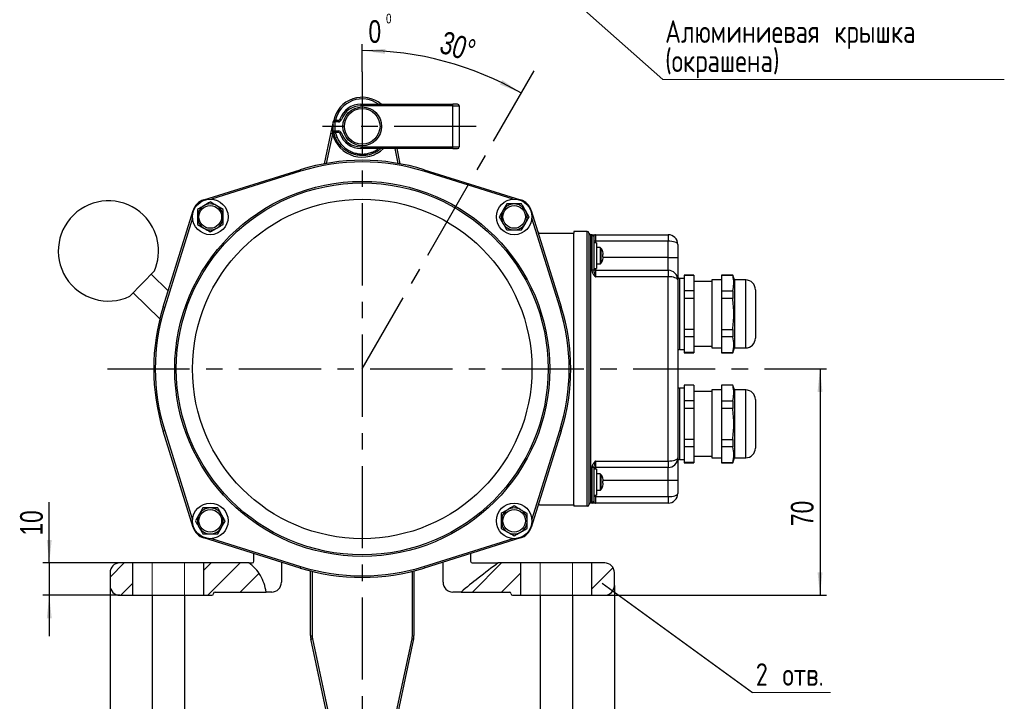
# Model space of a CAD drawing. Header units: millimetres. Extents: x 0 to 420, y 0 to 297.
# Tile 4 of 12: x 142 to 294, y 105 to 210. Entities that reach past the tile are written whole.
import ezdxf

# ---------------------------------------------------------------- set-up
doc = ezdxf.new("R2010")
doc.units = ezdxf.units.MM
doc.linetypes.add('CENTERX2', pattern=[20.32, 12.7, -2.54, 2.54, -2.54])
doc.layers.add('ОСЕВЫЕ', color=7, linetype='Continuous')
doc.styles.add('SLDTEXTSTYLE4', font='TXT', dxfattribs={"width": 0.75})
doc.styles.add('SLDTEXTSTYLE5', font='TXT', dxfattribs={"width": 0.75, "bigfont": 'bigfont'})
doc.dimstyles.new('SLDDIMSTYLE0', dxfattribs={"dimtxt": 3.5, "dimasz": 3.556, "dimexe": 0, "dimexo": 0.0625, "dimgap": 0.875, "dimtad": 1, "dimdec": 0, "dimlfac": 2, "dimrnd": 1e-09, "dimzin": 12, "dimdsep": 46, "dimtxsty": 'SLDTEXTSTYLE4', "dimsah": 1, "dimcen": 0.09, "dimadec": 0, "dimazin": 3, "dimtfac": 1, "dimtdec": 0, "dimtofl": 0, "dimtmove": 0, "dimatfit": 3, "dimfxl": 0, "dimfrac": 2, "dimtolj": 1, "dimtzin": 12, "dimarcsym": 0})
doc.dimstyles.new('SLDDIMSTYLE1', dxfattribs={"dimtxt": 3.5, "dimasz": 3.556, "dimexe": 0, "dimexo": 0.0625, "dimgap": 0.875, "dimtad": 1, "dimdec": 4, "dimlfac": 2, "dimzin": 12, "dimdsep": 46, "dimtxsty": 'SLDTEXTSTYLE4', "dimsah": 1, "dimcen": 0.09, "dimazin": 3, "dimtfac": 1, "dimtofl": 0, "dimtmove": 0, "dimatfit": 3, "dimfxl": 0, "dimfrac": 2, "dimtolj": 1, "dimtzin": 12, "dimarcsym": 0})
doc.dimstyles.new('SLDDIMSTYLE2', dxfattribs={"dimtxt": 3.5, "dimasz": 3.556, "dimexe": 0, "dimexo": 0.0625, "dimgap": 0.875, "dimtad": 1, "dimdec": 0, "dimlfac": 2, "dimrnd": 1e-09, "dimzin": 12, "dimdsep": 46, "dimtxsty": 'SLDTEXTSTYLE4', "dimsah": 1, "dimcen": 0.09, "dimadec": 0, "dimazin": 3, "dimtfac": 1, "dimtdec": 0, "dimtmove": 0, "dimatfit": 0, "dimfxl": 0, "dimfrac": 2, "dimtolj": 1, "dimtzin": 12, "dimarcsym": 0})
doc.dimstyles.new('SLDDIMSTYLE3', dxfattribs={"dimtxt": 0.18, "dimasz": 3.556, "dimexe": 0, "dimexo": 0.0625, "dimgap": 0, "dimtad": 0, "dimtih": 1, "dimtoh": 1, "dimdec": 0, "dimrnd": 1e-09, "dimzin": 0, "dimdsep": 46, "dimtxsty": 'Standard', "dimblk1": 'NONE', "dimblk2": 'NONE', "dimsah": 1, "dimcen": 0.09, "dimadec": 0, "dimazin": 0, "dimtfac": 3.556, "dimtdec": 0, "dimtofl": 0, "dimtmove": 0, "dimatfit": 3, "dimldrblk": 'NONE', "dimfxl": 0, "dimfrac": 2, "dimtolj": 1, "dimtzin": 0, "dimarcsym": 0})

# ---------------------------------------------------------------- blocks, each defined once
blk = doc.blocks.new('_D')
at = {"layer": 'ОСЕВЫЕ'}
for p, q in [((264.86, 156.26), (266.3, 156.26)), ((265.3, 156.26), (265.3, 121.26)), ((232, 121.26), (266.3, 121.26))]:
    blk.add_line(p, q, dxfattribs=at)
for points in [[(265.3, 156.26), (264.92, 152.7), (265.68, 152.7)], [(265.3, 121.26), (265.68, 124.82), (264.92, 124.82)]]:
    blk.add_solid(points, dxfattribs=at)
at = {"layer": 'ОСЕВЫЕ', "insert": (260.79, 131.96), "char_height": 3.5, "attachment_point": 1, "rotation": 90, "style": 'SLDTEXTSTYLE4'}
blk.add_mtext('70', dxfattribs=at)
blk = doc.blocks.new('_D_1')
at = {"layer": 'ОСЕВЫЕ'}
blk.add_line((194.5, 202.19), (194.5, 206.49), dxfattribs=at)
blk.add_arc((194.5, 156.26), 49.23, 60, 90, dxfattribs=at)
for points in [[(194.5, 205.49), (198.04, 204.98), (198.07, 205.75)], [(219.12, 198.9), (216.16, 200.9), (215.8, 200.23)]]:
    blk.add_solid(points, dxfattribs=at)
at = {"layer": 'ОСЕВЫЕ', "insert": (207.3, 208.58), "char_height": 3.5, "attachment_point": 1, "rotation": 342.5037, "style": 'SLDTEXTSTYLE4'}
blk.add_mtext('30°', dxfattribs=at)
blk = doc.blocks.new('_D_2')
at = {"layer": 'ОСЕВЫЕ'}
for p, q in [((167, 121.26), (167, 81.29)), ((222, 121.26), (222, 81.29)), ((167, 82.29), (222, 82.29))]:
    blk.add_line(p, q, dxfattribs=at)
for points in [[(167, 82.29), (170.56, 81.91), (170.56, 82.67)], [(222, 82.29), (218.45, 82.67), (218.45, 81.91)]]:
    blk.add_solid(points, dxfattribs=at)
at = {"layer": 'ОСЕВЫЕ', "insert": (190.96, 86.8), "char_height": 3.5, "attachment_point": 1, "style": 'SLDTEXTSTYLE4'}
blk.add_mtext('110', dxfattribs=at)
blk = doc.blocks.new('_D_3')
at = {"layer": 'ОСЕВЫЕ'}
for p, q in [((162, 121.26), (162, 74.24)), ((227, 121.26), (227, 74.24)), ((162, 75.24), (227, 75.24))]:
    blk.add_line(p, q, dxfattribs=at)
for points in [[(162, 75.24), (165.56, 74.86), (165.56, 75.62)], [(227, 75.24), (223.45, 75.62), (223.45, 74.86)]]:
    blk.add_solid(points, dxfattribs=at)
at = {"layer": 'ОСЕВЫЕ', "insert": (194.69, 79.75), "char_height": 3.5, "attachment_point": 1, "style": 'SLDTEXTSTYLE4'}
blk.add_mtext('130', dxfattribs=at)
blk = doc.blocks.new('_D_4')
at = {"layer": 'ОСЕВЫЕ'}
for p, q in [((155.5, 122.76), (155.5, 68.17)), ((233.5, 122.76), (233.5, 68.17)), ((155.5, 69.17), (233.5, 69.17))]:
    blk.add_line(p, q, dxfattribs=at)
for points in [[(155.5, 69.17), (159.06, 68.79), (159.06, 69.55)], [(233.5, 69.17), (229.95, 69.55), (229.95, 68.79)]]:
    blk.add_solid(points, dxfattribs=at)
at = {"layer": 'ОСЕВЫЕ', "insert": (194.69, 73.68), "char_height": 3.5, "attachment_point": 1, "style": 'SLDTEXTSTYLE4'}
blk.add_mtext('156', dxfattribs=at)
blk = doc.blocks.new('_D_5')
at = {"layer": 'ОСЕВЫЕ'}
for p, q in [((146.1, 126.26), (146.1, 135.66)), ((157, 126.26), (145.1, 126.26)), ((146.1, 126.26), (146.1, 121.26)), ((157, 121.26), (145.1, 121.26)), ((146.1, 121.26), (146.1, 114.91))]:
    blk.add_line(p, q, dxfattribs=at)
for points in [[(146.1, 126.26), (146.48, 129.82), (145.72, 129.82)], [(146.1, 121.26), (145.72, 117.7), (146.48, 117.7)]]:
    blk.add_solid(points, dxfattribs=at)
at = {"layer": 'ОСЕВЫЕ', "insert": (141.59, 130.49), "char_height": 3.5, "attachment_point": 1, "rotation": 90, "style": 'SLDTEXTSTYLE4'}
blk.add_mtext('10', dxfattribs=at)
blk = doc.blocks.new('SW_NOTE_0_1')
at = {"color": 0, "linetype": 'Continuous', "lineweight": 0}
blk.add_line((12.03, 0), (0, 0), dxfattribs=at)
at = {"color": 0, "linetype": 'Continuous', "lineweight": 0, "insert": (0.49, 4.54), "char_height": 3.5, "attachment_point": 1, "style": 'SLDTEXTSTYLE5'}
blk.add_mtext('2 отв.', dxfattribs=at)
blk = doc.blocks.new('_None')
blk = doc.blocks.new('SW_NOTE_0_3')
at = {"color": 0, "linetype": 'Continuous', "lineweight": 0}
blk.add_line((52.79, 0), (0, 0), dxfattribs=at)
at = {"color": 0, "linetype": 'Continuous', "lineweight": 0, "char_height": 3.5, "attachment_point": 1, "style": 'SLDTEXTSTYLE5'}
for s, insert in [('Алюминиевая крышка', (0.34, 9.17)), ('(окрашена)', (0.34, 4.65))]:
    blk.add_mtext(s, dxfattribs=dict(at, insert=insert))

msp = doc.modelspace()

# ---------------------------------------------------------------- hatches: boundary and pattern name
at = {"linetype": 'Continuous', "lineweight": 18}
h = msp.add_hatch(dxfattribs=at)
h.set_pattern_fill('ANSI31', style=0)
edge = h.paths.add_edge_path(flags=0)
edge.add_line((155.502823, 124.759055), (155.502823, 122.759055))
edge.add_arc((157.002823, 122.759055), 1.5, 180, 270)
edge.add_line((157.002823, 121.259055), (159.026352, 121.259055))
edge.add_line((159.026352, 121.259055), (159.026352, 126.259055))
edge.add_line((159.026352, 126.259055), (157.002823, 126.259055))
edge.add_arc((157.002823, 124.759055), 1.5, 90, 180)
h = msp.add_hatch(dxfattribs=at)
h.set_pattern_fill('ANSI31', style=0)
edge = h.paths.add_edge_path(flags=0)
edge.add_line((171.752823, 121.759055), (179.631019, 121.759055))
edge.add_spline(control_points=[(179.631019, 121.759055), (179.513585, 122.646464), (178.929386, 124.419038), (177.685832, 125.737999), (176.973435, 126.259055)], knot_values=[0.5140098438, 0.5140098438, 0.5140098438, 0.5140098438, 0.5548836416, 0.5949525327, 0.5949525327, 0.5949525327, 0.5949525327], weights=[1, 1, 1, 1, 1], degree=3, periodic=0)
edge.add_line((176.973435, 126.259055), (169.979293, 126.259055))
edge.add_line((169.979293, 126.259055), (169.979293, 121.259055))
edge.add_line((169.979293, 121.259055), (171.252823, 121.259055))
edge.add_arc((171.252823, 121.509055), 0.25, 270, 360)
edge.add_arc((171.752823, 121.509055), 0.25, 90, 180, ccw=False)
h = msp.add_hatch(dxfattribs=at)
h.set_pattern_fill('ANSI31', style=0)
edge = h.paths.add_edge_path(flags=0)
edge.add_line((209.795543, 121.759055), (217.252823, 121.759055))
edge.add_arc((217.252823, 121.509055), 0.25, 0, 90, ccw=False)
edge.add_arc((217.752823, 121.509055), 0.25, 180, 270)
edge.add_line((217.752823, 121.259055), (219.026352, 121.259055))
edge.add_line((219.026352, 121.259055), (219.026352, 126.259055))
edge.add_line((219.026352, 126.259055), (215.547783, 126.259055))
edge.add_spline(control_points=[(215.547783, 126.259055), (214.537575, 125.548877), (212.66202, 124.074433), (210.618028, 122.488095), (209.795543, 121.759055)], knot_values=[0.8630563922, 0.8630563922, 0.8630563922, 0.8630563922, 0.9097905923, 0.9490224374, 0.9490224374, 0.9490224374, 0.9490224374], weights=[1, 1, 1, 1, 1], degree=3, periodic=0)
h = msp.add_hatch(dxfattribs=at)
h.set_pattern_fill('ANSI31', style=0)
edge = h.paths.add_edge_path(flags=0)
edge.add_line((233.502823, 122.759055), (233.502823, 124.759055))
edge.add_arc((232.002823, 124.759055), 1.5, 0, 90)
edge.add_line((232.002823, 126.259055), (229.979293, 126.259055))
edge.add_line((229.979293, 126.259055), (229.979293, 121.259055))
edge.add_line((229.979293, 121.259055), (232.002823, 121.259055))
edge.add_arc((232.002823, 122.759055), 1.5, 270, 360)

# ---------------------------------------------------------------- linework, layer by layer
at = {"color": 7, "linetype": 'Continuous', "lineweight": 25}
for p, q in [((194.293434, 197.184055), (194.293434, 196.934055)), ((194.293434, 197.184055), (208.502823, 197.184055)), ((208.502823, 196.934055), (194.293434, 196.934055)), ((208.502823, 196.934055), (208.502823, 197.184055)), ((209.252823, 197.184055), (208.502823, 197.184055)), ((208.502823, 190.584055), (208.502823, 196.934055)), ((208.502823, 196.934055), (209.502823, 196.934055)), ((209.502823, 196.934055), (209.502823, 190.584055)), ((190.002823, 193.059055), (190.002823, 194.459055)), ((190.002823, 194.459055), (190.252823, 194.459055)), ((190.252823, 194.709055), (190.819873, 194.709055)), ((190.252823, 194.709055), (190.252823, 194.459055)), ((190.252823, 194.459055), (190.252823, 193.059055)), ((190.819873, 194.459055), (190.252823, 194.459055)), ((190.819873, 194.709055), (190.819873, 194.459055)), ((191.05617, 194.877422), (191.292467, 194.795789)), ((188.674047, 187.977943), (189.656928, 192.603884)), ((190.002823, 193.059055), (190.252823, 193.059055)), ((190.252823, 193.059055), (190.819873, 193.059055)), ((190.252823, 192.809055), (190.252823, 193.059055)), ((190.819873, 192.809055), (190.252823, 192.809055)), ((190.619643, 192.031798), (190.391221, 191.930195)), ((190.819873, 192.809055), (190.819873, 193.059055)), ((191.292467, 192.72232), (191.05617, 192.640687)), ((194.293434, 190.584055), (194.293434, 190.334055)), ((194.293434, 190.584055), (208.502823, 190.584055)), ((208.502823, 190.584055), (209.502823, 190.584055)), ((208.502823, 190.334055), (208.502823, 190.584055)), ((208.502823, 190.334055), (194.293434, 190.334055)), ((199.830991, 190.334055), (200.331598, 187.977943)), ((208.502823, 190.334055), (209.252823, 190.334055)), ((170.004451, 182.399503), (184.898824, 187.045833)), ((184.898824, 187.045833), (184.973274, 186.807176)), ((204.106821, 187.045833), (204.032371, 186.807176)), ((204.106821, 187.045833), (219.001195, 182.399503)), ((173.002823, 180.913755), (172.002823, 181.491105)), ((216.848122, 181.759055), (216.270772, 180.759055)), ((219.157523, 181.759055), (218.002823, 181.759055)), ((163.716044, 165.863053), (168.362375, 180.757427)), ((169.002823, 180.913755), (169.002823, 179.759055)), ((173.002823, 178.604354), (173.002823, 179.759055)), ((220.64327, 180.757427), (225.289601, 165.863053)), ((169.002823, 178.604354), (170.002823, 178.027004)), ((219.157523, 177.759055), (219.734873, 178.759055)), ((216.848122, 177.759055), (218.002823, 177.759055)), ((221.918489, 177.259055), (227.252823, 177.259055)), ((227.252823, 177.509055), (227.252823, 177.259055)), ((229.302823, 177.509055), (227.252823, 177.509055)), ((227.252823, 135.259055), (227.252823, 177.259055)), ((229.302823, 135.009055), (229.302823, 177.509055)), ((229.552823, 177.259055), (229.552823, 135.259055)), ((229.802823, 177.009055), (229.802823, 135.509055)), ((230.052823, 177.009055), (229.802823, 177.009055)), ((230.052823, 171.509055), (230.052823, 177.009055)), ((230.302823, 176.759055), (230.302823, 171.509055)), ((230.552823, 177.009055), (230.552823, 176.009055)), ((230.552823, 177.009055), (241.802823, 177.009055)), ((241.802823, 177.009055), (241.802823, 176.009055)), ((230.552823, 176.009055), (230.302823, 176.009055)), ((230.752823, 175.759055), (230.302823, 175.759055)), ((241.802823, 176.009055), (230.552823, 176.009055)), ((230.752823, 175.759055), (230.752823, 171.759055)), ((241.802823, 173.509055), (241.802823, 176.009055)), ((243.302823, 175.509055), (243.302823, 173.509055)), ((231.29027, 175.009055), (230.752823, 175.009055)), ((231.705053, 174.354609), (231.710738, 174.358938)), ((231.787753, 173.932331), (231.705053, 173.922872)), ((231.705053, 173.595237), (231.787753, 173.585778)), ((230.752823, 172.509055), (231.29027, 172.509055)), ((231.710738, 173.159172), (231.705053, 173.1635)), ((241.802823, 171.509055), (241.802823, 173.509055)), ((241.802823, 173.509055), (243.302823, 173.509055)), ((243.302823, 173.509055), (243.302823, 170.009055)), ((158.549928, 167.48995), (162.363547, 171.4214)), ((164.486551, 168.333004), (161.849275, 170.891238)), ((230.302823, 171.509055), (230.052823, 171.509055)), ((230.302823, 171.759055), (230.752823, 171.759055)), ((230.552823, 171.509055), (230.552823, 170.509055)), ((230.552823, 171.509055), (241.802823, 171.509055)), ((241.802823, 171.509055), (241.802823, 170.509055)), ((245.802823, 170.759055), (244.302823, 170.759055)), ((244.302823, 170.759055), (244.302823, 170.721152)), ((245.802823, 170.721152), (244.302823, 170.721152)), ((244.302823, 170.721152), (244.302823, 168.323236)), ((245.802823, 170.759055), (245.802823, 170.721152)), ((245.802823, 170.721152), (245.802823, 168.323236)), ((251.802823, 170.759055), (250.052823, 170.759055)), ((250.052823, 170.759055), (250.052823, 170.721152)), ((251.802823, 170.721152), (250.052823, 170.721152)), ((250.052823, 170.721152), (250.052823, 168.323236)), ((252.052823, 170.009055), (251.802823, 170.759055)), ((251.802823, 170.759055), (251.802823, 170.721152)), ((241.802823, 170.509055), (230.552823, 170.509055)), ((241.802823, 142.009055), (241.802823, 170.509055)), ((243.302823, 170.009055), (243.302823, 142.509055)), ((244.302823, 170.259055), (243.552823, 170.259055)), ((248.552823, 169.759055), (245.802823, 169.759055)), ((250.052823, 170.009055), (248.552823, 170.009055)), ((248.552823, 170.009055), (248.552823, 159.509055)), ((253.802823, 170.009055), (252.052823, 170.009055)), ((252.052823, 170.009055), (252.052823, 159.509055)), ((159.0642, 168.020112), (163.198126, 164.010085)), ((245.802823, 168.323236), (244.302823, 168.323236)), ((244.302823, 168.323236), (244.302823, 167.15697)), ((245.802823, 168.323236), (245.802823, 167.15697)), ((250.052823, 168.323236), (251.802823, 168.323236)), ((250.052823, 168.323236), (250.052823, 167.15697)), ((251.802823, 168.323236), (251.802823, 167.15697)), ((255.302823, 168.509055), (255.302823, 162.884055)), ((245.802823, 167.15697), (244.302823, 167.15697)), ((244.302823, 167.15697), (244.302823, 162.361139)), ((245.802823, 167.15697), (245.802823, 162.361139)), ((251.802823, 167.15697), (250.052823, 167.15697)), ((250.052823, 167.15697), (250.052823, 162.361139)), ((163.716044, 165.863053), (163.954702, 165.788603)), ((225.050944, 165.788603), (225.289601, 165.863053)), ((245.802823, 162.361139), (244.302823, 162.361139)), ((244.302823, 162.361139), (244.302823, 161.194873)), ((245.802823, 162.361139), (245.802823, 161.194873)), ((250.052823, 162.361139), (251.802823, 162.361139)), ((250.052823, 162.361139), (250.052823, 161.194873)), ((251.802823, 162.361139), (251.802823, 161.194873)), ((255.302823, 162.884055), (255.302823, 161.009055)), ((245.802823, 161.194873), (244.302823, 161.194873)), ((244.302823, 161.194873), (244.302823, 158.796957)), ((245.802823, 161.194873), (245.802823, 158.796957)), ((251.802823, 161.194873), (250.052823, 161.194873)), ((250.052823, 161.194873), (250.052823, 158.796957)), ((243.552823, 159.259055), (244.302823, 159.259055)), ((245.802823, 158.796957), (244.302823, 158.796957)), ((244.302823, 158.796957), (244.302823, 158.759055)), ((244.302823, 158.759055), (245.802823, 158.759055)), ((245.802823, 159.759055), (248.552823, 159.759055)), ((245.802823, 158.796957), (245.802823, 158.759055)), ((248.552823, 159.509055), (250.052823, 159.509055)), ((250.052823, 158.796957), (251.802823, 158.796957)), ((250.052823, 158.796957), (250.052823, 158.759055)), ((250.052823, 158.759055), (251.802823, 158.759055)), ((251.802823, 158.759055), (252.052823, 159.509055)), ((251.802823, 158.796957), (251.802823, 158.759055)), ((252.052823, 159.509055), (253.802823, 159.509055)), ((244.302823, 153.259055), (243.552823, 153.259055)), ((245.802823, 153.759055), (244.302823, 153.759055)), ((244.302823, 153.759055), (244.302823, 153.721152)), ((245.802823, 153.721152), (244.302823, 153.721152)), ((244.302823, 153.721152), (244.302823, 151.323236)), ((245.802823, 153.759055), (245.802823, 153.721152)), ((245.802823, 153.721152), (245.802823, 151.323236)), ((248.552823, 152.759055), (245.802823, 152.759055)), ((250.052823, 153.009055), (248.552823, 153.009055)), ((248.552823, 153.009055), (248.552823, 142.509055)), ((251.802823, 153.759055), (250.052823, 153.759055)), ((250.052823, 153.759055), (250.052823, 153.721152)), ((251.802823, 153.721152), (250.052823, 153.721152)), ((250.052823, 153.721152), (250.052823, 151.323236)), ((252.052823, 153.009055), (251.802823, 153.759055)), ((251.802823, 153.759055), (251.802823, 153.721152)), ((253.802823, 153.009055), (252.052823, 153.009055)), ((252.052823, 153.009055), (252.052823, 142.509055)), ((245.802823, 151.323236), (244.302823, 151.323236)), ((244.302823, 151.323236), (244.302823, 150.15697)), ((245.802823, 151.323236), (245.802823, 150.15697)), ((250.052823, 151.323236), (251.802823, 151.323236)), ((250.052823, 151.323236), (250.052823, 150.15697)), ((251.802823, 151.323236), (251.802823, 150.15697)), ((255.302823, 151.509055), (255.302823, 145.884055)), ((245.802823, 150.15697), (244.302823, 150.15697)), ((244.302823, 150.15697), (244.302823, 145.361139)), ((245.802823, 150.15697), (245.802823, 145.361139)), ((251.802823, 150.15697), (250.052823, 150.15697)), ((250.052823, 150.15697), (250.052823, 145.361139)), ((163.716044, 146.655056), (163.954702, 146.729506)), ((168.362375, 131.760683), (163.716044, 146.655056)), ((225.289601, 146.655056), (220.64327, 131.760683)), ((225.050944, 146.729506), (225.289601, 146.655056)), ((245.802823, 145.361139), (244.302823, 145.361139)), ((244.302823, 145.361139), (244.302823, 144.194873)), ((245.802823, 145.361139), (245.802823, 144.194873)), ((250.052823, 145.361139), (251.802823, 145.361139)), ((250.052823, 145.361139), (250.052823, 144.194873)), ((251.802823, 145.361139), (251.802823, 144.194873)), ((255.302823, 145.884055), (255.302823, 144.009055)), ((245.802823, 144.194873), (244.302823, 144.194873)), ((244.302823, 144.194873), (244.302823, 141.796957)), ((245.802823, 144.194873), (245.802823, 141.796957)), ((251.802823, 144.194873), (250.052823, 144.194873)), ((250.052823, 144.194873), (250.052823, 141.796957)), ((230.552823, 142.009055), (230.552823, 141.009055)), ((230.552823, 142.009055), (241.802823, 142.009055)), ((241.802823, 142.009055), (241.802823, 141.009055)), ((243.302823, 142.509055), (243.302823, 139.009055)), ((243.552823, 142.259055), (244.302823, 142.259055)), ((245.802823, 141.796957), (244.302823, 141.796957)), ((244.302823, 141.796957), (244.302823, 141.759055)), ((244.302823, 141.759055), (245.802823, 141.759055)), ((245.802823, 142.759055), (248.552823, 142.759055)), ((245.802823, 141.796957), (245.802823, 141.759055)), ((248.552823, 142.509055), (250.052823, 142.509055)), ((250.052823, 141.796957), (251.802823, 141.796957)), ((250.052823, 141.796957), (250.052823, 141.759055)), ((250.052823, 141.759055), (251.802823, 141.759055)), ((251.802823, 141.759055), (252.052823, 142.509055)), ((251.802823, 141.796957), (251.802823, 141.759055)), ((252.052823, 142.509055), (253.802823, 142.509055)), ((230.302823, 141.009055), (230.052823, 141.009055)), ((230.052823, 135.509055), (230.052823, 141.009055)), ((230.302823, 141.009055), (230.302823, 135.759055)), ((230.752823, 140.759055), (230.302823, 140.759055)), ((241.802823, 141.009055), (230.552823, 141.009055)), ((230.752823, 140.759055), (230.752823, 136.759055)), ((241.802823, 139.009055), (241.802823, 141.009055)), ((231.29027, 140.009055), (230.752823, 140.009055)), ((231.705053, 139.354609), (231.710738, 139.358938)), ((231.787753, 138.932331), (231.705053, 138.922872)), ((231.705053, 138.595237), (231.787753, 138.585778)), ((243.302823, 139.009055), (241.802823, 139.009055)), ((241.802823, 136.509055), (241.802823, 139.009055)), ((243.302823, 139.009055), (243.302823, 137.009055)), ((230.752823, 137.509055), (231.29027, 137.509055)), ((231.710738, 138.159172), (231.705053, 138.1635)), ((230.302823, 136.759055), (230.752823, 136.759055)), ((230.552823, 136.509055), (230.302823, 136.509055)), ((230.552823, 136.509055), (230.552823, 135.509055)), ((230.552823, 136.509055), (241.802823, 136.509055)), ((241.802823, 136.509055), (241.802823, 135.509055)), ((169.848122, 134.759055), (169.270772, 133.759055)), ((172.157523, 134.759055), (171.002823, 134.759055)), ((220.002823, 133.913755), (219.002823, 134.491105)), ((221.918489, 135.259055), (227.252823, 135.259055)), ((227.252823, 135.259055), (227.252823, 135.009055)), ((229.302823, 135.009055), (227.252823, 135.009055)), ((230.052823, 135.509055), (229.802823, 135.509055)), ((241.802823, 135.509055), (230.552823, 135.509055)), ((216.002823, 133.913755), (216.002823, 132.759055)), ((220.002823, 131.604354), (220.002823, 132.759055)), ((172.157523, 130.759055), (172.734873, 131.759055)), ((216.002823, 131.604354), (217.002823, 131.027004)), ((169.848122, 130.759055), (171.002823, 130.759055)), ((184.898824, 125.472276), (170.004451, 130.118607)), ((219.001195, 130.118607), (204.106821, 125.472276)), ((177.752823, 126.509055), (177.752823, 127.701486)), ((211.252823, 127.701486), (211.252823, 126.509055)), ((159.026352, 126.259055), (157.002823, 126.259055)), ((159.026352, 121.259055), (159.026352, 126.259055)), ((162.002823, 126.259055), (159.026352, 126.259055)), ((167.002823, 126.259055), (162.002823, 126.259055)), ((169.979293, 126.259055), (167.002823, 126.259055)), ((169.979293, 126.259055), (169.979293, 121.259055)), ((176.973435, 126.259055), (169.979293, 126.259055)), ((176.973435, 126.259055), (177.502823, 126.259055)), ((182.002823, 126.37569), (182.002823, 123.259055)), ((184.973274, 125.710934), (184.898824, 125.472276)), ((186.502823, 115.021713), (186.502823, 125.017056)), ((202.502823, 125.017056), (202.502823, 115.021713)), ((204.032371, 125.710934), (204.106821, 125.472276)), ((207.002823, 123.259055), (207.002823, 126.37569)), ((211.502823, 126.259055), (215.547783, 126.259055)), ((219.026352, 126.259055), (215.547783, 126.259055)), ((219.026352, 121.259055), (219.026352, 126.259055)), ((222.002823, 126.259055), (219.026352, 126.259055)), ((227.002823, 126.259055), (222.002823, 126.259055)), ((229.979293, 126.259055), (227.002823, 126.259055)), ((229.979293, 126.259055), (229.979293, 121.259055)), ((232.002823, 126.259055), (229.979293, 126.259055)), ((155.502823, 124.759055), (155.502823, 122.759055)), ((233.502823, 122.759055), (233.502823, 124.759055)), ((157.002823, 121.259055), (159.026352, 121.259055)), ((159.026352, 121.259055), (162.002823, 121.259055)), ((162.002823, 121.259055), (167.002823, 121.259055)), ((167.002823, 121.259055), (169.979293, 121.259055)), ((169.979293, 121.259055), (171.252823, 121.259055)), ((171.752823, 121.759055), (179.631019, 121.759055)), ((180.502823, 121.759055), (179.631019, 121.759055)), ((209.795543, 121.759055), (208.502823, 121.759055)), ((209.795543, 121.759055), (217.252823, 121.759055)), ((217.752823, 121.259055), (219.026352, 121.259055)), ((219.026352, 121.259055), (222.002823, 121.259055)), ((222.002823, 121.259055), (227.002823, 121.259055)), ((227.002823, 121.259055), (229.979293, 121.259055)), ((229.979293, 121.259055), (232.002823, 121.259055)), ((189.174654, 102.184055), (186.557411, 114.502132)), ((199.104176, 99.952121), (202.203693, 114.540028)), ((202.448234, 114.502132), (199.348717, 99.914225))]:
    msp.add_line(p, q, dxfattribs=at)
at = {"color": 8, "linetype": 'Continuous', "lineweight": 25}
for p, q in [((189.901469, 192.565989), (188.936655, 188.025079)), ((200.06899, 188.025079), (199.578398, 190.334055)), ((184.973274, 186.807176), (171.177355, 182.503511)), ((217.82829, 182.503511), (204.032371, 186.807176)), ((170.004451, 182.399503), (170.026196, 182.329794)), ((218.979449, 182.329794), (219.001195, 182.399503)), ((168.432083, 180.735681), (168.362375, 180.757427)), ((220.64327, 180.757427), (220.573562, 180.735681)), ((168.258367, 179.584522), (163.954702, 165.788603)), ((225.050944, 165.788603), (220.747279, 179.584522)), ((230.552823, 176.009055), (230.552823, 175.759055)), ((231.29027, 175.009055), (231.29027, 172.509055)), ((231.410874, 174.948244), (231.410874, 172.569865)), ((241.802823, 173.509055), (231.779637, 173.509055)), ((230.552823, 171.759055), (230.552823, 171.509055)), ((243.552823, 170.259055), (243.552823, 159.259055)), ((253.802823, 162.134055), (253.802823, 170.009055)), ((253.802823, 159.509055), (253.802823, 162.134055)), ((243.552823, 153.259055), (243.552823, 142.259055)), ((253.802823, 145.134055), (253.802823, 153.009055)), ((163.954702, 146.729506), (168.258367, 132.933587)), ((220.747279, 132.933587), (225.050944, 146.729506)), ((253.802823, 142.509055), (253.802823, 145.134055)), ((230.552823, 141.009055), (230.552823, 140.759055)), ((231.29027, 140.009055), (231.29027, 137.509055)), ((231.410874, 139.948244), (231.410874, 137.569865)), ((241.802823, 139.009055), (231.779637, 139.009055)), ((230.552823, 136.759055), (230.552823, 136.509055)), ((168.362375, 131.760683), (168.432083, 131.782428)), ((220.573562, 131.782428), (220.64327, 131.760683)), ((170.026196, 130.188315), (170.004451, 130.118607)), ((171.177355, 130.014599), (184.973274, 125.710934)), ((204.032371, 125.710934), (217.82829, 130.014599)), ((219.001195, 130.118607), (218.979449, 130.188315)), ((186.752823, 124.954103), (186.752823, 115.00765)), ((202.252823, 115.00765), (202.252823, 124.954103)), ((186.801952, 114.540028), (189.427247, 102.184055))]:
    msp.add_line(p, q, dxfattribs=at)
at = {"color": 7, "linetype": 'CENTERX2', "lineweight": 18}
for p, q in [((162.002823, 126.259055), (162.002823, 121.259055)), ((167.002823, 126.259055), (167.002823, 121.259055)), ((222.002823, 126.259055), (222.002823, 121.259055)), ((227.002823, 126.259055), (227.002823, 121.259055))]:
    msp.add_line(p, q, dxfattribs=at)
at = {"color": 7, "linetype": 'Continuous', "lineweight": 25, "flags": 128}
msp.add_lwpolyline([(190.391221, 191.930195), (190.153351, 192.604891), (190.091994, 192.867654)], dxfattribs=at)
at = {"color": 8, "linetype": 'Continuous', "lineweight": 25, "flags": 128}
msp.add_lwpolyline([(190.36036, 192.809055), (190.38785, 192.696274), (190.619643, 192.031798)], dxfattribs=at)
at = {"color": 7, "linetype": 'Continuous', "lineweight": 25}
for centre, radius in [((194.502823, 193.759055), 3), ((194.502823, 193.759055), 2.75), ((194.502823, 156.259055), 29), ((194.502823, 156.259055), 28.75), ((194.502823, 156.259055), 26.25), ((171.002823, 179.759055), 2.75), ((171.002823, 179.759055), 1.75), ((218.002823, 179.759055), 2.75), ((218.002823, 179.759055), 1.75), ((171.002823, 132.759055), 2.75), ((171.002823, 132.759055), 1.75), ((218.002823, 132.759055), 2.75), ((218.002823, 132.759055), 1.75)]:
    msp.add_circle(centre, radius, dxfattribs=at)
for centre, radius, start, end in [((194.502823, 193.759055), 4.5, 49.56224914, 168.57476279), ((194.293434, 193.759055), 3.425, 90, 160.94166752), ((194.293434, 193.759055), 3.175, 90, 160.94166752), ((209.252823, 196.934055), 0.25, 0, 90), ((190.252823, 194.459055), 0.25, 90, 180), ((190.819873, 194.959055), 0.25, 270, 340.94166752), ((190.819873, 194.959055), 0.5, 270, 340.94166752), ((189.607181, 191.474909), 1.130071, 74.90525824, 87.47694642), ((190.252823, 193.059055), 0.25, 180, 270), ((190.819873, 192.559055), 0.5, 19.05833248, 90), ((190.819873, 192.559055), 0.25, 19.05833248, 90), ((194.293434, 193.759055), 3.425, 199.05833248, 270), ((194.293434, 193.759055), 3.175, 199.05833248, 270), ((209.252823, 190.584055), 0.25, 270, 0), ((194.502823, 156.259055), 32.25, 72.67458205, 107.32541795), ((194.502823, 156.259055), 32, 72.67458205, 107.32541795), ((155.252823, 174.503622), 7.75, 45.87160929, 295.17806806), ((170.748947, 180.012931), 2.5, 107.32541795, 162.67458205), ((171.002823, 179.759055), 2, 120.00000011, 180), ((171.002823, 179.759055), 2, 60.00000022, 120.00000011), ((171.002823, 179.759055), 2, 0, 60.00000022), ((218.002823, 179.759055), 2, 90, 150.00000022), ((218.002823, 179.759055), 2, 30.00000011, 90), ((218.256699, 180.012931), 2.5, 17.32541795, 72.67458205), ((155.252823, 174.503622), 7.75, 336.56515052, 45.87160929), ((171.002823, 179.759055), 2, 180, 240.00000022), ((171.002823, 179.759055), 2, 300.00000011, 0), ((218.002823, 179.759055), 2, 150.00000022, 210.00000011), ((218.002823, 179.759055), 2, 330.00000022, 30.00000011), ((218.002823, 179.759055), 2, 210.00000011, 270), ((218.002823, 179.759055), 2, 270, 330.00000022), ((171.002823, 179.759055), 2, 240.00000022, 300.00000011), ((221.918489, 177.509055), 0.25, 197.32541795, 270), ((229.302823, 177.259055), 0.25, 0, 90), ((229.802823, 177.259055), 0.25, 180, 270), ((230.052823, 176.759055), 0.25, 0, 90), ((241.802823, 175.509055), 1.5, 0, 90), ((231.29027, 174.859055), 0.15, 36.48373706, 90), ((229.802823, 173.759055), 2, 17.45409285, 36.48373706), ((229.784435, 173.759229), 2.010783, 4.93852441, 17.22312023), ((229.347972, 173.759055), 2.362767, 356.0243353, 3.9756647), ((231.29027, 172.659055), 0.15, 270, 323.51626294), ((229.802823, 173.759055), 2, 323.51626294, 342.54590715), ((229.784435, 173.75888), 2.010783, 342.77687977, 355.06147559), ((230.552823, 171.759055), 0.25, 180, 270), ((241.802823, 170.009055), 1.5, 0, 90), ((243.552823, 170.509055), 0.25, 180, 270), ((253.802823, 168.509055), 1.5, 0, 90), ((194.502823, 156.259055), 32.25, 162.67458205, 197.32541795), ((194.502823, 156.259055), 32, 162.67458205, 197.32541795), ((194.502823, 156.259055), 32, 342.67458205, 17.32541795), ((194.502823, 156.259055), 32.25, 342.67458205, 17.32541795), ((253.802823, 161.009055), 1.5, 270, 0), ((243.552823, 159.009055), 0.25, 90, 180), ((243.552823, 153.509055), 0.25, 180, 270), ((253.802823, 151.509055), 1.5, 0, 90), ((253.802823, 144.009055), 1.5, 270, 0), ((241.802823, 142.509055), 1.5, 270, 0), ((243.552823, 142.009055), 0.25, 90, 180), ((230.552823, 140.759055), 0.25, 90, 180), ((231.29027, 139.859055), 0.15, 36.48373706, 90), ((229.802823, 138.759055), 2, 17.45409285, 36.48373706), ((229.784435, 138.759229), 2.010783, 4.93852441, 17.22312023), ((229.347972, 138.759055), 2.362767, 356.0243353, 3.9756647), ((229.784435, 138.75888), 2.010783, 342.77687977, 355.06147559), ((231.29027, 137.659055), 0.15, 270, 323.51626294), ((229.802823, 138.759055), 2, 323.51626294, 342.54590715), ((230.052823, 135.759055), 0.25, 270, 0), ((241.802823, 137.009055), 1.5, 270, 0), ((171.002823, 132.759055), 2, 90, 150.00000022), ((171.002823, 132.759055), 2, 30.00000011, 90), ((218.002823, 132.759055), 2, 120.00000011, 180), ((218.002823, 132.759055), 2, 60.00000022, 120.00000011), ((218.002823, 132.759055), 2, 0, 60.00000022), ((221.918489, 135.009055), 0.25, 90, 162.67458205), ((229.302823, 135.259055), 0.25, 270, 0), ((229.802823, 135.259055), 0.25, 90, 180), ((171.002823, 132.759055), 2, 150.00000022, 210.00000011), ((171.002823, 132.759055), 2, 330.00000022, 30.00000011), ((218.002823, 132.759055), 2, 180, 240.00000022), ((218.002823, 132.759055), 2, 300.00000011, 0), ((170.748947, 132.505179), 2.5, 197.32541795, 252.67458205), ((171.002823, 132.759055), 2, 210.00000011, 270), ((171.002823, 132.759055), 2, 270, 330.00000022), ((218.002823, 132.759055), 2, 240.00000022, 300.00000011), ((218.256699, 132.505179), 2.5, 287.32541795, 342.67458205), ((177.502823, 126.509055), 0.25, 270, 0), ((211.502823, 126.509055), 0.25, 180, 270), ((157.002823, 124.759055), 1.5, 90, 180), ((194.502823, 156.259055), 32.25, 252.67458205, 287.32541795), ((194.502823, 156.259055), 32, 252.67458205, 287.32541795), ((232.002823, 124.759055), 1.5, 0, 90), ((157.002823, 122.759055), 1.5, 180, 270), ((180.502823, 123.259055), 1.5, 270, 0), ((208.502823, 123.259055), 1.5, 180, 270), ((232.002823, 122.759055), 1.5, 270, 0), ((171.252823, 121.509055), 0.25, 270, 0), ((171.752823, 121.509055), 0.25, 90, 180), ((217.252823, 121.509055), 0.25, 0, 90), ((217.752823, 121.509055), 0.25, 180, 270), ((186.69052, 116.129331), 1.12341, 260.3819931, 273.17915044), ((189.002823, 115.021713), 2.5, 180, 191.99534628), ((186.507664, 115.631107), 1.130071, 272.52305358, 285.09474176), ((189.002823, 115.00765), 2.25, 180, 191.99534628), ((200.002823, 115.00765), 2.25, 348.00465372, 0), ((202.497981, 115.631107), 1.130071, 254.90525824, 267.47694642), ((202.315125, 116.129331), 1.12341, 266.82084956, 279.6180069), ((200.002823, 115.021713), 2.5, 348.00465372, 0)]:
    msp.add_arc(centre, radius, start, end, dxfattribs=at)
at = {"color": 8, "linetype": 'Continuous', "lineweight": 25}
for centre, radius, start, end in [((194.502823, 193.759055), 4.25, 53.69555514, 167.08358265), ((194.502823, 193.744992), 4.75, 194.37169254, 314.10281)]:
    msp.add_arc(centre, radius, start, end, dxfattribs=at)
at = {"color": 7, "linetype": 'Continuous', "lineweight": 25}
for centre, start_param, end_param in [((241.802823, 175.509055), 0, 1.5707963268), ((241.802823, 170.009055), 0, 1.5707963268), ((241.802823, 142.509055), 4.7123889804, 6.2831853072), ((241.802823, 137.009055), 4.7123889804, 6.2831853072)]:
    msp.add_ellipse(centre, major_axis=(1.5, 0), ratio=0.3333333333, start_param=start_param, end_param=end_param, dxfattribs=at)
for points, knots in [([(189.656928, 192.603884), (189.727213, 192.934679), (189.844685, 193.487564), (189.957504, 194.018547), (190.002823, 194.231839)], [0, 0, 0, 0, 0.5983070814, 1, 1, 1, 1]), ([(197.409732, 190.334055), (197.260576, 190.209518), (196.915362, 189.921283), (196.284644, 189.596411), (195.562274, 189.3502), (194.8102, 189.236471), (194.056437, 189.246832), (193.317505, 189.385439), (192.612187, 189.641922), (191.959781, 190.0146), (191.373011, 190.490736), (190.87427, 191.062233), (190.563056, 191.559727), (190.423935, 191.859665), (190.391221, 191.930195)], [0, 0, 0, 0, 0.0696153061, 0.1611212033, 0.2526242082, 0.3426678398, 0.4327109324, 0.5219936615, 0.6112782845, 0.7008838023, 0.790492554, 0.8812870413, 0.972084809, 1, 1, 1, 1]), ([(170.002823, 181.491105), (169.911896, 181.438609), (169.573412, 181.243185), (169.243853, 181.052914), (169.002823, 180.913755)], [0, 0, 0, 0, 0.2686306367, 1, 1, 1, 1]), ([(171.002823, 182.068456), (170.918872, 182.019987), (170.592911, 181.831793), (170.254257, 181.636271), (170.002823, 181.491105)], [0, 0, 0, 0, 0.2575476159, 1, 1, 1, 1]), ([(172.002823, 181.491105), (171.979122, 181.504789), (171.641434, 181.699753), (171.310515, 181.890809), (171.002823, 182.068456)], [0, 0, 0, 0, 0.0701852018, 1, 1, 1, 1]), ([(218.002823, 181.759055), (217.975455, 181.759055), (217.585526, 181.759055), (217.203415, 181.759055), (216.848122, 181.759055)], [0, 0, 0, 0, 0.070185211, 1, 1, 1, 1]), ([(219.734873, 180.759055), (219.682377, 180.849982), (219.486953, 181.188465), (219.296682, 181.518025), (219.157523, 181.759055)], [0, 0, 0, 0, 0.2686306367, 1, 1, 1, 1]), ([(169.002823, 179.759055), (169.002823, 179.731687), (169.002823, 179.341759), (169.002823, 178.959647), (169.002823, 178.604354)], [0, 0, 0, 0, 0.070185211, 1, 1, 1, 1]), ([(173.002823, 179.759055), (173.002823, 179.786422), (173.002823, 180.176351), (173.002823, 180.558462), (173.002823, 180.913755)], [0, 0, 0, 0, 0.070185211, 1, 1, 1, 1]), ([(216.270772, 180.759055), (216.257088, 180.735354), (216.062124, 180.397666), (215.871068, 180.066747), (215.693421, 179.759055)], [0, 0, 0, 0, 0.0701852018, 1, 1, 1, 1]), ([(215.693421, 179.759055), (215.83258, 179.518025), (216.022852, 179.188465), (216.218275, 178.849982), (216.270772, 178.759055)], [0, 0, 0, 0, 0.7313693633, 1, 1, 1, 1]), ([(220.312224, 179.759055), (220.263755, 179.843005), (220.075561, 180.168966), (219.880039, 180.50762), (219.734873, 180.759055)], [0, 0, 0, 0, 0.2575476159, 1, 1, 1, 1]), ([(219.734873, 178.759055), (219.748557, 178.782755), (219.943521, 179.120444), (220.134577, 179.451362), (220.312224, 179.759055)], [0, 0, 0, 0, 0.0701852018, 1, 1, 1, 1]), ([(172.002823, 178.027004), (172.254257, 178.17217), (172.592911, 178.367691), (172.918872, 178.555885), (173.002823, 178.604354)], [0, 0, 0, 0, 0.7424523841, 1, 1, 1, 1]), ([(216.270772, 178.759055), (216.415937, 178.50762), (216.611459, 178.168966), (216.799653, 177.843005), (216.848122, 177.759055)], [0, 0, 0, 0, 0.7424523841, 1, 1, 1, 1]), ([(170.002823, 178.027004), (170.026523, 178.01332), (170.364212, 177.818356), (170.69513, 177.6273), (171.002823, 177.449654)], [0, 0, 0, 0, 0.0701852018, 1, 1, 1, 1]), ([(171.002823, 177.449654), (171.243853, 177.588812), (171.573412, 177.779084), (171.911896, 177.974507), (172.002823, 178.027004)], [0, 0, 0, 0, 0.7313693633, 1, 1, 1, 1]), ([(218.002823, 177.759055), (218.03019, 177.759055), (218.420119, 177.759055), (218.80223, 177.759055), (219.157523, 177.759055)], [0, 0, 0, 0, 0.070185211, 1, 1, 1, 1]), ([(230.052823, 177.009055), (230.061088, 177.009055), (230.083628, 177.009055), (230.273011, 177.009055), (230.457306, 177.009055), (230.552006, 177.009055), (230.552823, 177.009055)], [0, 0, 0, 0, 0.2220149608, 0.6054466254, 0.9965980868, 1, 1, 1, 1]), ([(230.552823, 177.009055), (230.55238, 177.009053), (230.550191, 177.009047), (230.542351, 177.008835), (230.496681, 177.004303), (230.415752, 176.958906), (230.321768, 176.849697), (230.307504, 176.781452), (230.302823, 176.759055)], [0, 0, 0, 0, 0.0042434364, 0.0209898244, 0.0751849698, 0.4417283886, 0.816781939, 1, 1, 1, 1]), ([(230.552823, 170.509055), (230.552006, 170.510055), (230.457306, 170.626035), (230.273011, 170.854641), (230.083628, 171.194512), (230.061088, 171.42466), (230.052823, 171.509055)], [0, 0, 0, 0, 0.0034019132, 0.3945533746, 0.7779850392, 1, 1, 1, 1]), ([(230.302823, 171.509055), (230.307504, 171.447819), (230.321768, 171.261234), (230.415752, 170.962095), (230.496681, 170.692223), (230.542351, 170.543259), (230.550191, 170.51765), (230.55238, 170.5105), (230.552823, 170.509055)], [0, 0, 0, 0, 0.183218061, 0.5582716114, 0.9248150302, 0.9790101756, 0.9957565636, 1, 1, 1, 1]), ([(251.802823, 168.323236), (251.874211, 168.663203), (252.017964, 169.34779), (251.942949, 170.151765), (251.830617, 170.608213), (251.802823, 170.721152)], [0, 0, 0, 0, 0.4260811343, 0.8579953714, 1, 1, 1, 1]), ([(251.802823, 162.361139), (251.885641, 163.153026), (252.052819, 164.75153), (251.886665, 166.350247), (251.802823, 167.15697)], [0, 0, 0, 0, 0.495393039, 1, 1, 1, 1]), ([(251.802823, 158.796957), (251.885641, 159.192901), (252.052819, 159.992152), (251.886665, 160.791511), (251.802823, 161.194873)], [0, 0, 0, 0, 0.495393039, 1, 1, 1, 1]), ([(251.802823, 151.323236), (251.874211, 151.663203), (252.017964, 152.34779), (251.942949, 153.151765), (251.830617, 153.608213), (251.802823, 153.721152)], [0, 0, 0, 0, 0.4260811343, 0.8579953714, 1, 1, 1, 1]), ([(251.802823, 145.361139), (251.885641, 146.153026), (252.052819, 147.75153), (251.886665, 149.350247), (251.802823, 150.15697)], [0, 0, 0, 0, 0.495393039, 1, 1, 1, 1]), ([(251.802823, 141.796957), (251.885641, 142.192901), (252.052819, 142.992152), (251.886665, 143.791511), (251.802823, 144.194873)], [0, 0, 0, 0, 0.495393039, 1, 1, 1, 1]), ([(230.052823, 141.009055), (230.061088, 141.093449), (230.083628, 141.323597), (230.273011, 141.663468), (230.457306, 141.892074), (230.552006, 142.008055), (230.552823, 142.009055)], [0, 0, 0, 0, 0.2220149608, 0.6054466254, 0.9965980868, 1, 1, 1, 1]), ([(230.552823, 142.009055), (230.55238, 142.007609), (230.550191, 142.00046), (230.542351, 141.974851), (230.496681, 141.825886), (230.415752, 141.556014), (230.321768, 141.256875), (230.307504, 141.07029), (230.302823, 141.009055)], [0, 0, 0, 0, 0.0042434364, 0.0209898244, 0.0751849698, 0.4417283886, 0.816781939, 1, 1, 1, 1]), ([(230.302823, 135.759055), (230.307504, 135.736657), (230.321768, 135.668412), (230.415752, 135.559203), (230.496681, 135.513806), (230.542351, 135.509274), (230.550191, 135.509062), (230.55238, 135.509056), (230.552823, 135.509055)], [0, 0, 0, 0, 0.183218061, 0.5582716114, 0.9248150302, 0.9790101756, 0.9957565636, 1, 1, 1, 1]), ([(171.002823, 134.759055), (170.975455, 134.759055), (170.585526, 134.759055), (170.203415, 134.759055), (169.848122, 134.759055)], [0, 0, 0, 0, 0.070185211, 1, 1, 1, 1]), ([(172.734873, 133.759055), (172.589708, 134.010489), (172.394186, 134.349143), (172.205992, 134.675104), (172.157523, 134.759055)], [0, 0, 0, 0, 0.7424523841, 1, 1, 1, 1]), ([(217.002823, 134.491105), (216.751388, 134.34594), (216.412734, 134.150418), (216.086773, 133.962224), (216.002823, 133.913755)], [0, 0, 0, 0, 0.7424523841, 1, 1, 1, 1]), ([(218.002823, 135.068456), (217.761793, 134.929297), (217.432233, 134.739026), (217.09375, 134.543602), (217.002823, 134.491105)], [0, 0, 0, 0, 0.73136936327, 1, 1, 1, 1]), ([(219.002823, 134.491105), (218.979122, 134.504789), (218.641434, 134.699753), (218.310515, 134.890809), (218.002823, 135.068456)], [0, 0, 0, 0, 0.0701852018, 1, 1, 1, 1]), ([(230.552823, 135.509055), (230.552006, 135.509055), (230.457306, 135.509055), (230.273011, 135.509055), (230.083628, 135.509055), (230.061088, 135.509055), (230.052823, 135.509055)], [0, 0, 0, 0, 0.0034019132, 0.3945533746, 0.7779850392, 1, 1, 1, 1]), ([(169.270772, 133.759055), (169.257088, 133.735354), (169.062124, 133.397666), (168.871068, 133.066747), (168.693421, 132.759055)], [0, 0, 0, 0, 0.0701852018, 1, 1, 1, 1]), ([(168.693421, 132.759055), (168.74189, 132.675104), (168.930084, 132.349143), (169.125606, 132.010489), (169.270772, 131.759055)], [0, 0, 0, 0, 0.2575476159, 1, 1, 1, 1]), ([(173.312224, 132.759055), (173.173065, 133.000085), (172.982793, 133.329644), (172.78737, 133.668128), (172.734873, 133.759055)], [0, 0, 0, 0, 0.7313693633, 1, 1, 1, 1]), ([(172.734873, 131.759055), (172.748557, 131.782755), (172.943521, 132.120444), (173.134577, 132.451362), (173.312224, 132.759055)], [0, 0, 0, 0, 0.07018520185, 1, 1, 1, 1]), ([(216.002823, 132.759055), (216.002823, 132.731687), (216.002823, 132.341759), (216.002823, 131.959647), (216.002823, 131.604354)], [0, 0, 0, 0, 0.070185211, 1, 1, 1, 1]), ([(220.002823, 132.759055), (220.002823, 132.786422), (220.002823, 133.176351), (220.002823, 133.558462), (220.002823, 133.913755)], [0, 0, 0, 0, 0.070185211, 1, 1, 1, 1]), ([(169.270772, 131.759055), (169.323268, 131.668128), (169.518692, 131.329644), (169.708963, 131.000085), (169.848122, 130.759055)], [0, 0, 0, 0, 0.26863063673, 1, 1, 1, 1]), ([(217.002823, 131.027004), (217.026523, 131.01332), (217.364212, 130.818356), (217.69513, 130.6273), (218.002823, 130.449654)], [0, 0, 0, 0, 0.0701852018, 1, 1, 1, 1]), ([(218.002823, 130.449654), (218.086773, 130.498122), (218.412734, 130.686316), (218.751388, 130.881838), (219.002823, 131.027004)], [0, 0, 0, 0, 0.25754761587, 1, 1, 1, 1]), ([(219.002823, 131.027004), (219.09375, 131.079501), (219.432233, 131.274924), (219.761793, 131.465195), (220.002823, 131.604354)], [0, 0, 0, 0, 0.26863063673, 1, 1, 1, 1]), ([(171.002823, 130.759055), (171.03019, 130.759055), (171.420119, 130.759055), (171.80223, 130.759055), (172.157523, 130.759055)], [0, 0, 0, 0, 0.070185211, 1, 1, 1, 1]), ([(179.631019, 121.759055), (179.513585, 122.646464), (178.929386, 124.419038), (177.685832, 125.737999), (176.973435, 126.259055)], [0.514009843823, 0.514009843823, 0.514009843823, 0.514009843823, 0.554883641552, 0.59495253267, 0.59495253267, 0.59495253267, 0.59495253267]), ([(215.547783, 126.259055), (214.537575, 125.548877), (212.66202, 124.074433), (210.618028, 122.488095), (209.795543, 121.759055)], [0.863056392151, 0.863056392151, 0.863056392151, 0.863056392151, 0.909790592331, 0.949022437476, 0.949022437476, 0.949022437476, 0.949022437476])]:
    msp.add_open_spline(points, degree=3, knots=knots, dxfattribs=at)
at = {"color": 8, "linetype": 'Continuous', "lineweight": 25}
for points, knots in [([(190.002823, 194.015206), (189.977077, 193.856609), (189.89956, 193.379093), (189.900705, 192.891583), (189.901469, 192.565989)], [0, 0, 0, 0, 0.3321284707, 1, 1, 1, 1]), ([(190.619643, 192.031798), (190.650572, 191.965079), (190.7821, 191.681358), (191.075556, 191.210364), (191.545574, 190.668393), (192.098808, 190.215919), (192.714676, 189.860981), (193.38129, 189.616305), (194.080392, 189.483798), (194.79362, 189.474129), (195.505727, 189.582021), (196.186581, 189.819849), (196.698788, 190.074678), (196.950167, 190.280948), (197.014887, 190.334055)], [0, 0, 0, 0, 0.0290009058, 0.12332615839, 0.21764465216, 0.3107650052, 0.40387861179, 0.4967059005, 0.58952919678, 0.68315712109, 0.7767861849, 0.87189979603, 0.96701948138, 1, 1, 1, 1])]:
    msp.add_open_spline(points, degree=3, knots=knots, dxfattribs=at)
at = {"layer": 'ОСЕВЫЕ', "linetype": 'CENTERX2'}
for p, q in [((194.502823, 156.259055), (221.116814, 202.355841)), ((194.502823, 202.193975), (194.502823, 89.29028)), ((212.133075, 193.759055), (188.366614, 193.759055)), ((155.112615, 156.259055), (264.86238, 156.259055))]:
    msp.add_line(p, q, dxfattribs=at)

# ---------------------------------------------------------------- block references
at = {"color": 7, "linetype": 'Continuous', "lineweight": 0}
for name, p in [('SW_NOTE_0_3', (241.007799, 201.000604)), ('SW_NOTE_0_1', (254.872617, 106.219539))]:
    msp.add_blockref(name, p, dxfattribs=at)

# ---------------------------------------------------------------- texts
at = {"color": 7, "linetype": 'Continuous', "lineweight": 0, "attachment_point": 1, "style": 'SLDTEXTSTYLE4'}
for insert, char_height in [((195.47196, 210.174622), 3.5), ((198.184357, 211.177709), 1.5)]:
    msp.add_mtext('0', dxfattribs=dict(at, insert=insert, char_height=char_height))

# ---------------------------------------------------------------- dimensions: what is measured, and where the dimension line sits
at = {"layer": 'ОСЕВЫЕ'}
dim = msp.add_angular_dim_2l(base=(207.245721, 203.8162), line1=((194.502823, 156.259055), (221.116814, 202.355841)), line2=((194.502823, 202.193975), (194.502823, 89.29028)), dimstyle='SLDDIMSTYLE1', dxfattribs=at)
dim.commit()
dim.dimension.update_dxf_attribs({"geometry": '_D_1', "text_midpoint": (209.304995, 203.216048), "dimtype": 162})
for base, p1, p2, angle, dimstyle, picture, middle in [((265.302823, 121.259055), (264.86238, 156.259055), (232.002823, 121.259055), 90, 'SLDDIMSTYLE0', '_D', (265.302823, 134.544182)), ((146.102247, 121.259055), (157.002823, 126.259055), (157.002823, 121.259055), 90, 'SLDDIMSTYLE2', '_D_5', (146.102247, 133.075979)), ((233.502823, 69.172406), (155.502823, 122.759055), (233.502823, 122.759055), 0, 'SLDDIMSTYLE0', '_D_4', (198.564881, 69.172406)), ((227.002823, 75.236645), (162.002823, 121.259055), (227.002823, 121.259055), 0, 'SLDDIMSTYLE0', '_D_3', (198.564881, 75.236645)), ((222.002823, 82.292696), (167.002823, 121.259055), (222.002823, 121.259055), 0, 'SLDDIMSTYLE0', '_D_2', (194.8356, 82.292696))]:
    dim = msp.add_linear_dim(base=base, p1=p1, p2=p2, angle=angle, dimstyle=dimstyle, dxfattribs=at)
    dim.commit()
    dim.dimension.update_dxf_attribs({"geometry": picture, "text_midpoint": middle, "dimtype": 160})

# ---------------------------------------------------------------- leaders
at = {"color": 7, "linetype": 'Continuous', "lineweight": 0, "has_arrowhead": 0}
for points in [[(216.974882, 222.294997), (241.007799, 201.000604)], [(231.604441, 123.150261), (254.872617, 106.219539)]]:
    msp.add_leader(points, dimstyle='SLDDIMSTYLE3', dxfattribs=at)

doc.saveas('drawing.dxf')
